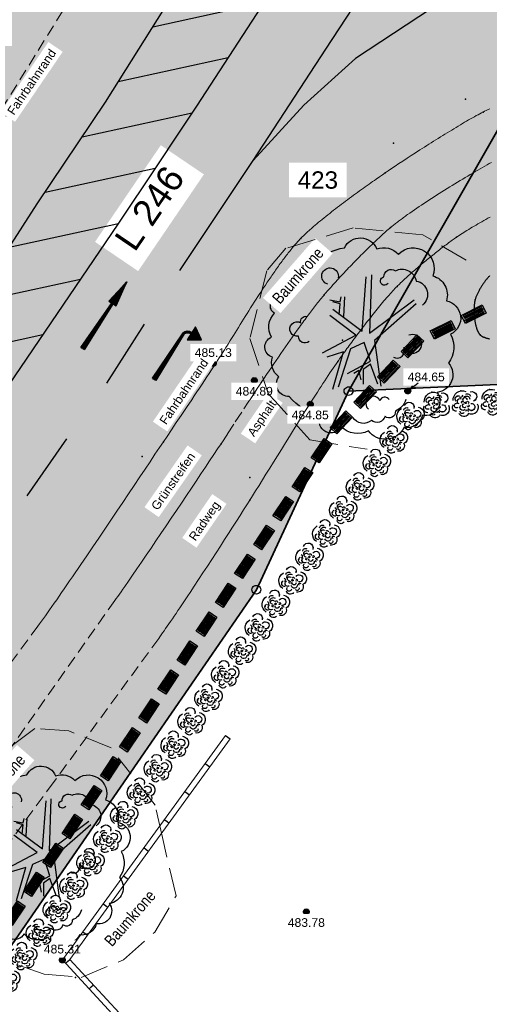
# Model space of a CAD drawing. Header units: metres. Extents: x 32314623 to 32316932, y 5614378 to 5615384.
# Tile 17 of 35: x 32316112 to 32316132, y 5614994 to 5615037. Entities that reach past the tile are written whole.
import ezdxf

# ---------------------------------------------------------------- set-up
doc = ezdxf.new("R2010")
doc.units = ezdxf.units.M
for name, pattern in [('1', [0]), ('12', [0]), ('20', [1.5, 0.5, -0.25, 0.5, -0.25]), ('36', [3.45, 1.225, -0.5, 1.225, -0.5]), ('412', [0])]:
    doc.linetypes.add(name, pattern=pattern)
doc.layers.get('0').update_dxf_attribs({"color": 1, "linetype": 'CONTINUOUS'})
for name, color, linetype in [('alte Grenzen', 7, 'CONTINUOUS'), ('B-Plan', 7, 'CONTINUOUS'), ('Bäume Stäucher', 7, 'CONTINUOUS'), ('Diverses', 7, 'CONTINUOUS'), ('Ebene 1', 7, 'CONTINUOUS'), ('Ebene 302', 7, 'CONTINUOUS'), ('Ebene 303', 7, 'CONTINUOUS'), ('Fahrbahn', 7, 'CONTINUOUS'), ('Flurstücksnummer - Straßenname', 7, 'CONTINUOUS'), ('Höhenpunkte', 7, 'CONTINUOUS'), ('Höhentexte', 7, 'CONTINUOUS'), ('Straßenbestandspläne', 7, 'CONTINUOUS'), ('Texte zu Fahrbahn - Toptexte', 7, 'CONTINUOUS'), ('vorhandene Straße', 7, 'CONTINUOUS'), ('WS  GS  Hydrant  Gulli  usw', 7, 'CONTINUOUS')]:
    doc.layers.add(name, color=color, linetype=linetype)
doc.styles.add('Flurstücksnummer', font='Arial.ttf')
doc.styles.add('n', font='Arial.ttf')
doc.styles.add('Straßenname', font='Arial.ttf')
doc.styles.add('Textart 33', font='Arial Narrow.ttf')

# ---------------------------------------------------------------- blocks, each defined once
blk = doc.blocks.new('S3')
at = {"color": 0, "lineweight": -2}
blk.add_lwpolyline([(0.433013, -0.25, -0.5773502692), (-0.433013, -0.25, -0.5773502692), (0, 0.5, -0.5773502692)], format="xyb", close=True, dxfattribs=at)
blk = doc.blocks.new('S171', base_point=(-0.05, 0.125))
at = {"color": 0, "lineweight": -2}
for points in [[(0.075, 0.27), (0.075, 0.09), (0.215, 0.18)], [(0.08, 0.26), (0.205, 0.18), (0.08, 0.1)], [(0.085, 0.25), (0.195, 0.18), (0.085, 0.11)], [(0.09, 0.24), (0.09, 0.12), (0.185, 0.18)], [(0.095, 0.23), (0.175, 0.18), (0.095, 0.13)], [(0.1, 0.22), (0.1, 0.14), (0.165, 0.18)], [(0.105, 0.21), (0.155, 0.18), (0.105, 0.15)], [(0.11, 0.2), (0.11, 0.16), (0.145, 0.18)], [(0.115, 0.19), (0.135, 0.18), (0.115, 0.17)], [(0.12, 0.185), (0.125, 0.18), (0.12, 0.175)]]:
    blk.add_lwpolyline(points, close=True, dxfattribs=at)
for points in [[(-0.01, 0.13), (-0.025, -0.5)], [(-0.02, -0.5), (-0.005, 0.13), (-0.015, -0.495)], [(-0.01, -0.5), (0, 0.13), (0, -0.5)], [(-0.005, 0.13), (-0.01, 0.13)], [(0.02, -0.5), (0.005, 0.13), (0.01, -0.5), (0.015, -0.5), (0.005, 0.13)], [(0.01, 0.13), (0.025, -0.5)], [(0.12, 0.18), (0.125, 0.18)]]:
    blk.add_lwpolyline(points, dxfattribs=at)
for points in [[(-0.01, 0.13, -0.403189), (0.075, 0.19)], [(-0.005, 0.13, -0.403047), (0.075, 0.185)], [(-0.005, -0.5), (0, 0.13, -0.364755), (0.075, 0.18)], [(0.005, 0.13, -0.362008), (0.075, 0.175)], [(0.01, 0.13, -0.35899), (0.075, 0.17)]]:
    blk.add_lwpolyline(points, format="xyb", dxfattribs=at)
for p in [(0.08, 0.18), (0.1, 0.215), (0.105, 0.205), (0.16, 0.18), (0.015, -0.165), (0.015, -0.17), (0.015, -0.175), (-0.015, -0.5), (0.005, -0.5)]:
    blk.add_point(p, dxfattribs=at)
blk = doc.blocks.new('S174', base_point=(-0.05, 0.125))
at = {"color": 0, "lineweight": -2}
for points in [[(-0.05, 0.125), (0.05, 0.125), (0, 0.425), (0.005, -0.5)], [(-0.05, 0.125), (0, 0.425), (0.04, 0.135), (-0.04, 0.135), (0, 0.425)], [(-0.025, -0.5), (-0.01, 0.13)], [(-0.005, 0.13), (-0.02, -0.5)], [(-0.005, 0.13), (-0.015, -0.495)], [(0, -0.5), (0, 0.13), (-0.01, -0.5)], [(-0.005, -0.5), (0, 0.13)], [(0.005, 0.13), (0.02, -0.5)], [(0.025, -0.5), (0.01, 0.13)]]:
    blk.add_lwpolyline(points, dxfattribs=at)
for points in [[(0, 0.4), (-0.03, 0.14), (0.03, 0.14)], [(0, 0.38), (0.02, 0.145), (-0.02, 0.145)], [(0, 0.3), (0.01, 0.15), (-0.01, 0.15)], [(0.005, 0.13), (0.015, -0.5), (0.01, -0.5)]]:
    blk.add_lwpolyline(points, close=True, dxfattribs=at)
for p in [(0, 0.135), (0.015, -0.165), (0.015, -0.17), (0.015, -0.175), (-0.015, -0.5)]:
    blk.add_point(p, dxfattribs=at)
blk = doc.blocks.new('S107')
at = {"lineweight": -2}
blk.add_hatch(color=0, dxfattribs=at).paths.add_polyline_path([(0.5, 0), (0.489765, -0.100649), (0.459479, -0.197178), (0.410382, -0.285634), (0.344483, -0.362396), (0.264482, -0.424322), (0.173653, -0.468876), (0.075714, -0.494234), (-0.025325, -0.499358), (-0.125326, -0.484039), (-0.220197, -0.448902), (-0.306053, -0.395388), (-0.379379, -0.325686), (-0.437173, -0.242651), (-0.47707, -0.149682), (-0.497435, -0.050584), (-0.497435, 0.050584), (-0.47707, 0.149682), (-0.437173, 0.242651), (-0.379379, 0.325686), (-0.306053, 0.395388), (-0.220197, 0.448902), (-0.125326, 0.484039), (-0.025325, 0.499358), (0.075714, 0.494234), (0.173653, 0.468876), (0.264482, 0.424322), (0.344483, 0.362396), (0.410382, 0.285634), (0.459479, 0.197178), (0.489765, 0.100649)], flags=0)
at = {"color": 0, "lineweight": -2}
blk.add_lwpolyline([(0.433013, -0.25, -0.5773502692), (-0.433013, -0.25, -0.5773502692), (0, 0.5, -0.5773502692)], format="xyb", close=True, dxfattribs=at)
blk = doc.blocks.new('S115')
at = {"color": 92, "true_color": 0x00cd00}
blk.add_lwpolyline([(0.38, 0.18, -0.720322), (0.4, 0.02, -0.293105), (0.39, -0.12, -0.60356), (0.335, -0.26, -0.682674), (0.265, -0.37, -0.389231), (0.175, -0.43, -0.560861), (0.005, -0.445, -0.33185), (-0.125, -0.425, -0.983969), (-0.225, -0.375, -0.154039), (-0.375, -0.28, -0.618334), (-0.425, -0.185, -0.323718), (-0.455, -0.09, -0.727182), (-0.46, 0.005, -0.3406), (-0.445, 0.12, -0.78117), (-0.425, 0.195, -0.280586), (-0.365, 0.28, -0.603026), (-0.245, 0.355, -0.210061), (-0.11, 0.435, -0.647135), (0.045, 0.43, -0.293004), (0.15, 0.405, -0.808724), (0.315, 0.3, -0.423577)], format="xyb", close=True, dxfattribs=at)
for points in [[(-0.19, 0.26, -2.311325), (-0.14, 0.29)], [(0.1, 0.265, -1.589785), (0.08, 0.295, -0.618917), (0.135, 0.325, -0.49854), (0.235, 0.275, -0.65059), (0.265, 0.16)], [(-0.28, -0.015, -0.683441), (-0.33, 0.01, -1.429021), (-0.32, 0.075, -0.554902), (-0.29, 0.105)], [(0.125, -0.09, 0.752735), (0.175, -0.045, 2.3423), (0.2, 0.015)], [(0.105, -0.295, 0.635794), (0.06, -0.3, 1.273144), (0.005, -0.34)], [(0.185, -0.295, -0.230204), (0.135, -0.35, -0.683441), (0.085, -0.375, -0.556841), (0.02, -0.395, -0.46095), (-0.07, -0.38)]]:
    blk.add_lwpolyline(points, format="xyb", dxfattribs=at)
at = {"color": 34}
for points in [[(-0.165, 0.14), (-0.025, 0.035), (-0.005, 0.295)], [(0.02, 0.305), (0.01, 0.025), (0.225, 0.185)], [(-0.18, 0.185), (-0.13, 0.175), (-0.125, 0.2)], [(-0.11, 0.2), (-0.115, 0.105)], [(-0.135, 0.115), (-0.13, 0.165), (-0.165, 0.175)], [(0.235, 0.165), (0.035, -0.01), (0.065, -0.23)], [(-0.215, -0.07), (-0.055, 0.015), (-0.18, 0.11)], [(-0.095, -0.17), (0.015, -0.11), (-0.015, -0.02), (-0.08, -0.05), (-0.14, -0.235)], [(-0.165, -0.245), (-0.115, -0.065), (-0.195, -0.09)], [(0.05, -0.22), (0.015, -0.125), (-0.02, -0.15), (-0.02, -0.22)], [(-0.03, -0.2), (-0.04, -0.155), (-0.065, -0.17)]]:
    blk.add_lwpolyline(points, dxfattribs=at)
blk = doc.blocks.new('*X48')
at = {"color": 253, "linetype": '412', "lineweight": 25, "true_color": 0xb2b2b2}
for p, q in [((32316117.338678, 5615036.478325), (32316122.141128, 5615037.525058)), ((32316115.848269, 5615034.106524), (32316120.595476, 5615035.141216)), ((32316114.289038, 5615031.719722), (32316119.04386, 5615032.756074)), ((32316112.688834, 5615029.32399), (32316117.447219, 5615030.361119)), ((32316111.142645, 5615026.940031), (32316115.850579, 5615027.966163)), ((32316109.61115, 5615024.559275), (32316114.219884, 5615025.563786)), ((32316108.081404, 5615022.1789), (32316112.588755, 5615023.161313))]:
    blk.add_line(p, q, dxfattribs=at)
blk = doc.blocks.new('S157')
at = {"lineweight": -2}
blk.add_hatch(color=0, dxfattribs=at).paths.add_polyline_path([(-0.5, 0.2), (0.5, 0.2), (0.5, -0.2), (-0.5, -0.2)], flags=0)
at = {"color": 0, "lineweight": -2}
blk.add_lwpolyline([(0.5, -0.2), (-0.5, -0.2), (-0.5, 0.2), (0.5, 0.2)], close=True, dxfattribs=at)
for points in [[(0.45, 0.15), (-0.45, 0.15)], [(-0.45, 0.1), (0.45, 0.1)], [(0.45, 0.05), (-0.45, 0.05)], [(0.45, 0), (-0.45, 0)], [(-0.45, -0.05), (0.45, -0.05)], [(0.45, -0.1), (-0.45, -0.1)], [(-0.45, -0.15), (0.45, -0.15)]]:
    blk.add_lwpolyline(points, dxfattribs=at)
blk = doc.blocks.new('S56')
at = {"color": 0, "lineweight": -2}
for points in [[(-0.425, 0.1, -0.550634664), (0.025, 0.4)], [(0.175, 0.375, -0.998819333), (0.275, 0.05)], [(-0.275, -0.15, -1.379303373), (-0.3, 0)], [(-0.325, 0.075, -0.80737197), (-0.2, 0.25)], [(-0.225, -0.025, -0.997345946), (-0.15, 0.15)], [(-0.1, 0.275, -0.615619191), (-0.2, 0.2)], [(-0.125, 0, -2.005855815), (-0.075, 0.025)], [(-0.075, 0.075, -1.552292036), (0.05, 0.1)], [(-0.05, 0.2, -0.677464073), (0.15, 0.125)], [(0.025, 0.3, -0.542783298), (0.175, 0.225)], [(0.05, 0.05, -1.166848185), (0.075, -0.025)], [(-0.325, -0.275, -0.646602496), (-0.425, -0.05)], [(-0.025, -0.225, -0.989883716), (-0.175, -0.075)], [(-0.075, -0.325, -0.965521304), (-0.2, -0.275)], [(0, -0.15, -1.325164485), (-0.05, -0.025)], [(0, -0.3, -1.437850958), (0.075, -0.3)], [(0.1, -0.075, -2.005855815), (0.05, -0.1)], [(0.175, -0.025, -1.974146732), (0.075, -0.2)], [(0.4, -0.05, -0.743259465), (0.075, -0.375)], [(0.075, -0.4, -0.548311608), (-0.25, -0.35)]]:
    blk.add_lwpolyline(points, format="xyb", dxfattribs=at)
blk.add_lwpolyline([(0.021651, -0.0125, -0.577350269), (-0.021651, -0.0125, -0.577350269), (0, 0.025, -0.577350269)], format="xyb", close=True, dxfattribs=at)
for p in [(-0.15, 0.425), (-0.275, 0.25), (0.325, 0.075), (0.175, -0.275)]:
    blk.add_point(p, dxfattribs=at)
blk = doc.blocks.new('S240')
at = {"color": 0, "lineweight": -2}
blk.add_lwpolyline([(0, 0.5), (0, 0), (0, -0.5)], dxfattribs=at)

msp = doc.modelspace()

# ---------------------------------------------------------------- hatches: boundary and pattern name
at = {"layer": 'vorhandene Straße', "lineweight": 25, "true_color": 0xe6d499}
for points in [[(32316121.817, 5615012.121), (32316107.459, 5614991.249), (32316089.069, 5614967.428), (32316076.22, 5614955.11), (32316059.931, 5614966.77), (32316063.925, 5614972.042), (32316091.172, 5615011.876), (32316106.774, 5615037.091), (32316108.36, 5615039.757), (32316129.248, 5615074.036), (32316158.466, 5615122.823), (32316162.562, 5615130.43), (32316162.177, 5615130.755), (32316186.587, 5615176.114), (32316190.003, 5615174.297), (32316221.733, 5615228.873), (32316252.646, 5615279.583), (32316271.876, 5615306.023), (32316274.423, 5615314.127), (32316347.278, 5615383.516), (32316356.119, 5615381.155), (32316364.826, 5615378.819), (32316378.292, 5615375.222), (32316365.805, 5615375.778), (32316364.532, 5615372.609), (32316348.953, 5615360.039), (32316326.881, 5615341.437), (32316307.072, 5615321.405), (32316290.209, 5615302.893), (32316277.215, 5615285.526), (32316268.303, 5615273.649), (32316263.858, 5615267.007), (32316262.739, 5615267.639), (32316259.92, 5615264.021), (32316252.741, 5615251.352), (32316253.161, 5615251.114), (32316251.205, 5615247.781), (32316234.14, 5615218.48), (32316221.488, 5615195.613), (32316209.9, 5615172.433), (32316196.984, 5615149.91), (32316174.925, 5615109.421), (32316150.247, 5615067.193), (32316148.783, 5615060.967), (32316125.8, 5615020.714)], [(32316248.899, 5614963.565), (32316232.266, 5614969.855), (32316209.689, 5614981.07), (32316182.42, 5614999.149), (32316148.272, 5615021.732), (32316125.8, 5615020.714), (32316148.783, 5615060.967), (32316152.019, 5615055.632), (32316176.673, 5615036.53), (32316193.642, 5615020.412), (32316201.922, 5615012.582), (32316214.848, 5615000.947), (32316227.755, 5614991.008), (32316238.779, 5614985.197), (32316249.956, 5614981.962), (32316259.599, 5614982.082), (32316272.394, 5614977.01), (32316325.551, 5614986.281), (32316325.678, 5614985.587), (32316333.829, 5614987.207), (32316347.535, 5614992.765), (32316357.513, 5614994.533), (32316362.515, 5614994.991), (32316368.405, 5614994.893), (32316377.438, 5614994.746), (32316385.933, 5614996.142), (32316413.987, 5615000.837), (32316433.958, 5615003.669), (32316452.681, 5615005.329), (32316468.607, 5615005.951), (32316482.947, 5615006.081), (32316496.281, 5615006.133), (32316495.479, 5615007.076), (32316512.451, 5615007.062), (32316532.432, 5615007.073), (32316552.454, 5615007.028), (32316571.314, 5615007.017), (32316586.669, 5615007.002), (32316643.482, 5615006.938), (32316662.994, 5615007.109), (32316681.896, 5615008.01), (32316697.996, 5615011.012), (32316703.398, 5615013.144), (32316710.935, 5615017.323), (32316711.216, 5615016.841), (32316714.752, 5615019.63), (32316718.107, 5615021.658), (32316722.909, 5615025.568), (32316730.267, 5615032.72), (32316739.997, 5615042.134), (32316754.547, 5615057.436), (32316762.617, 5615070.113), (32316772.382, 5615090.826), (32316780.263, 5615106.063), (32316787.208, 5615115.185), (32316793.331, 5615120.339), (32316808.752, 5615128.204), (32316823.214, 5615132.685), (32316841.884, 5615132.341), (32316859.883, 5615124.593), (32316873.933, 5615118.489), (32316876.688, 5615117.29), (32316893.904, 5615109.813), (32316907.944, 5615105.074), (32316916.757, 5615103.47), (32316924.936, 5615104.034), (32316931.923, 5615107.995), (32316921.083, 5615086.486), (32316911.008, 5615090.968), (32316905.887, 5615093.048), (32316890.069, 5615099.622), (32316864.468, 5615110.193), (32316853.49, 5615114.684), (32316850.802, 5615115.785), (32316847.763, 5615116.613), (32316840.534, 5615119.516), (32316831.036, 5615119.246), (32316820.093, 5615118.873), (32316813.326, 5615117.599), (32316806.093, 5615114.922), (32316803.483, 5615113.291), (32316799.131, 5615111.587), (32316794.695, 5615107.805), (32316789.978, 5615103.004), (32316786.42, 5615097.946), (32316780.951, 5615086.953), (32316771.323, 5615065.164), (32316765.134, 5615054.421), (32316754.562, 5615041.971), (32316727.099, 5615016.319), (32316716.146, 5615008.384), (32316708.607, 5615003.644), (32316708.003, 5615002.577), (32316706.682, 5615001.832), (32316687.021, 5614996.812), (32316683.476, 5614997.735), (32316682.935, 5614996.777), (32316678.701, 5614989.254), (32316664.566, 5614995.556), (32316642.134, 5614995.435), (32316618.953, 5614995.414), (32316584.728, 5614995.34), (32316563.738, 5614995.293), (32316529.979, 5614995.284), (32316513.653, 5614995.243), (32316513.233, 5614995.24), (32316495.149, 5614995.007), (32316495.258, 5614995.704), (32316477.089, 5614995.61), (32316476.955, 5614994.775), (32316459.27, 5614994.582), (32316442.128, 5614989.947), (32316422.308, 5614987.379), (32316405.285, 5614987.64), (32316378.584, 5614982.829), (32316350.037, 5614977.743), (32316292.224, 5614968.161), (32316254.36, 5614961.499)]]:
    msp.add_hatch(color=41, dxfattribs=at).paths.add_polyline_path(points, flags=0)

# ---------------------------------------------------------------- linework, layer by layer
at = {"layer": 'Diverses', "color": 7, "true_color": 0xffffff}
for p in [(32316130.86, 5615033.341), (32316127.74, 5615031.436), (32316123.735, 5615027.319), (32316130.46, 5615027.369), (32316125.535, 5615022.923), (32316116.881, 5615017.89), (32316121.529, 5615016.98)]:
    msp.add_point(p, dxfattribs=at)
at = {"layer": 'Ebene 302', "lineweight": 18}
for p, q in [((32316113.761, 5614996.121), (32316126.318, 5614982.517)), ((32316113.435, 5614996.102), (32316126.132, 5614982.346))]:
    msp.add_line(p, q, dxfattribs=at)
at = {"layer": 'Ebene 302', "color": 7, "true_color": 0xffffff}
msp.add_point((32316114.003, 5614995.338), dxfattribs=at)
at = {"layer": 'Fahrbahn', "color": 7, "true_color": 0xffffff}
for p in [(32316131.617, 5615032.79), (32316127.389, 5615030.157), (32316127.617, 5615027.793), (32316127.896, 5615025.242), (32316124.752, 5615024.881), (32316120.218, 5615022.15), (32316125.34, 5615022.001), (32316117.802, 5615018.526), (32316120.292, 5615018.439), (32316121.531, 5615015.992)]:
    msp.add_point(p, dxfattribs=at)
at = {"layer": 'Höhentexte', "color": 7, "linetype": 'Continuous', "lineweight": 25, "elevation": 484.646}
msp.add_lwpolyline([(32316128.612, 5615021.011), (32316128.463, 5615020.794), (32316128.713, 5615020.878)], dxfattribs=at)
at = {"layer": 'Straßenbestandspläne', "color": 253, "linetype": '412', "lineweight": 25, "true_color": 0xb2b2b2}
for p, q in [((32316118.512, 5615025.934), (32316121.674, 5615030.695)), ((32316115.351, 5615021.06), (32316116.98, 5615023.606)), ((32316111.916, 5615016.181), (32316113.628, 5615018.652))]:
    msp.add_line(p, q, dxfattribs=at)
for points in [[(32316121.674, 5615030.695), (32316124.816, 5615035.504), (32316126.879, 5615038.674), (32316129.502, 5615042.906), (32316131.167, 5615045.441)], [(32316137.648, 5615040.619), (32316134.42, 5615039.539), (32316131.39, 5615038.261), (32316129.383, 5615037.267), (32316126.109, 5615035.11), (32316123.875, 5615033.084), (32316121.674, 5615030.695)]]:
    msp.add_lwpolyline(points, dxfattribs=at)
at = {"layer": 'WS  GS  Hydrant  Gulli  usw', "color": 7, "linetype": '12', "lineweight": 25}
msp.add_lwpolyline([(32316131.894, 5615025.697), (32316131.874, 5615025.677), (32316131.854, 5615025.655), (32316131.834, 5615025.634), (32316131.814, 5615025.611), (32316131.793, 5615025.587), (32316131.773, 5615025.563), (32316131.752, 5615025.538), (32316131.732, 5615025.512), (32316131.711, 5615025.486), (32316131.691, 5615025.459), (32316131.67, 5615025.431), (32316131.65, 5615025.403), (32316131.63, 5615025.374), (32316131.61, 5615025.345), (32316131.591, 5615025.316), (32316131.571, 5615025.286), (32316131.553, 5615025.256), (32316131.534, 5615025.226), (32316131.515, 5615025.196), (32316131.497, 5615025.166), (32316131.479, 5615025.135), (32316131.462, 5615025.105), (32316131.446, 5615025.074), (32316131.429, 5615025.044), (32316131.413, 5615025.014), (32316131.398, 5615024.984), (32316131.383, 5615024.954), (32316131.369, 5615024.925), (32316131.356, 5615024.896), (32316131.343, 5615024.867), (32316131.331, 5615024.839), (32316131.32, 5615024.811), (32316131.309, 5615024.784), (32316131.299, 5615024.757), (32316131.29, 5615024.731), (32316131.281, 5615024.705), (32316131.274, 5615024.681), (32316131.268, 5615024.657), (32316131.265, 5615024.645), (32316131.262, 5615024.632), (32316131.259, 5615024.618), (32316131.256, 5615024.605), (32316131.253, 5615024.591), (32316131.251, 5615024.577), (32316131.246, 5615024.548), (32316131.241, 5615024.518), (32316131.238, 5615024.487), (32316131.234, 5615024.456), (32316131.231, 5615024.423), (32316131.229, 5615024.389), (32316131.227, 5615024.356), (32316131.225, 5615024.321), (32316131.225, 5615024.286), (32316131.224, 5615024.25), (32316131.224, 5615024.214), (32316131.224, 5615024.177), (32316131.225, 5615024.141), (32316131.226, 5615024.104), (32316131.228, 5615024.066), (32316131.23, 5615024.029), (32316131.233, 5615023.991), (32316131.236, 5615023.954), (32316131.24, 5615023.916), (32316131.244, 5615023.879), (32316131.248, 5615023.842), (32316131.253, 5615023.804), (32316131.259, 5615023.768), (32316131.265, 5615023.731), (32316131.271, 5615023.695), (32316131.277, 5615023.66), (32316131.285, 5615023.625), (32316131.292, 5615023.59), (32316131.3, 5615023.556), (32316131.309, 5615023.523), (32316131.317, 5615023.491), (32316131.326, 5615023.459), (32316131.336, 5615023.429), (32316131.341, 5615023.414), (32316131.346, 5615023.399), (32316131.352, 5615023.384), (32316131.357, 5615023.37), (32316131.362, 5615023.356), (32316131.368, 5615023.343), (32316131.373, 5615023.329), (32316131.379, 5615023.316), (32316131.385, 5615023.303), (32316131.391, 5615023.29), (32316131.397, 5615023.278), (32316131.403, 5615023.266), (32316131.409, 5615023.255), (32316131.416, 5615023.243), (32316131.422, 5615023.233), (32316131.429, 5615023.222), (32316131.436, 5615023.211), (32316131.442, 5615023.202), (32316131.449, 5615023.192), (32316131.456, 5615023.183), (32316131.463, 5615023.174), (32316131.47, 5615023.166), (32316131.478, 5615023.158), (32316131.485, 5615023.151), (32316131.495, 5615023.141), (32316131.505, 5615023.132), (32316131.516, 5615023.124), (32316131.527, 5615023.115), (32316131.539, 5615023.107), (32316131.552, 5615023.099), (32316131.565, 5615023.091), (32316131.578, 5615023.083), (32316131.593, 5615023.076), (32316131.607, 5615023.068), (32316131.622, 5615023.061), (32316131.638, 5615023.054), (32316131.654, 5615023.048), (32316131.67, 5615023.041), (32316131.687, 5615023.035), (32316131.704, 5615023.029), (32316131.722, 5615023.023), (32316131.74, 5615023.017), (32316131.759, 5615023.011), (32316131.778, 5615023.006), (32316131.797, 5615023.001), (32316131.816, 5615022.996), (32316131.836, 5615022.991), (32316131.857, 5615022.986), (32316131.877, 5615022.981), (32316131.898, 5615022.977)], dxfattribs=at)
at = {"layer": 'WS  GS  Hydrant  Gulli  usw', "color": 7, "true_color": 0xffffff}
for p in [(32316131.268, 5615024.657), (32316131.485, 5615023.151)]:
    msp.add_point(p, dxfattribs=at)

# ---------------------------------------------------------------- block references
at = {"layer": 'alte Grenzen', "color": 7, "xscale": 0.375, "yscale": 0.375}
for p in [(32316125.8, 5615020.714), (32316121.817, 5615012.121)]:
    msp.add_blockref('S3', p, dxfattribs=at)
at = {"layer": 'B-Plan', "color": 7, "xscale": 1.0025, "yscale": 1.0025}
for p, rotation in [((32316131.213, 5615024.037), 26.641707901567), ((32316129.872, 5615023.365), 26.641707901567), ((32316128.563, 5615022.65), 46.938924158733), ((32316127.539, 5615021.554), 46.938924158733), ((32316126.515, 5615020.458), 46.938924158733), ((32316124.636, 5615018.132), 56.476946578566), ((32316123.808, 5615016.882), 56.476946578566), ((32316122.98, 5615015.631), 56.476946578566), ((32316122.151, 5615014.381), 56.476946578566), ((32316121.323, 5615013.13), 56.476946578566), ((32316120.494, 5615011.88), 56.476946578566), ((32316119.666, 5615010.629), 56.476946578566), ((32316118.837, 5615009.379), 56.476946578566), ((32316118.009, 5615008.128), 56.476946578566), ((32316117.181, 5615006.878), 56.476946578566), ((32316116.352, 5615005.627), 56.476946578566), ((32316115.524, 5615004.377), 56.476946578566), ((32316114.695, 5615003.126), 56.476946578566), ((32316113.867, 5615001.876), 56.476946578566), ((32316113.039, 5615000.625), 56.476946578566), ((32316112.21, 5614999.375), 56.476946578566), ((32316111.382, 5614998.124), 56.476946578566)]:
    msp.add_blockref('S157', p, dxfattribs=dict(at, rotation=rotation))
at = {"layer": 'Bäume Stäucher', "color": 94}
for p, xscale, yscale in [((32316126.613, 5615022.999), 9, 9), ((32316112.78, 5615000.628), 8, 8)]:
    msp.add_blockref('S115', p, dxfattribs=dict(at, xscale=xscale, yscale=yscale))
at = {"layer": 'Ebene 302', "color": 7, "xscale": 0.2525, "yscale": -0.2525}
for p, rotation in [((32316120.586, 5615005.743), 234.031056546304), ((32316119.705, 5615004.529), 234.031056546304), ((32316118.824, 5615003.315), 234.031056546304), ((32316117.943, 5615002.101), 234.031056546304), ((32316117.062, 5615000.887), 234.031056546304), ((32316114.419, 5614997.245), 234.031056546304), ((32316113.664, 5614996.039), 312.707486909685), ((32316114.681, 5614994.936), 312.707486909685)]:
    msp.add_blockref('S240', p, dxfattribs=dict(at, rotation=rotation))
at = {"layer": 'Ebene 303', "color": 3, "xscale": 1.25, "yscale": 1.25}
for p, rotation in [((32316132.11, 5615020.263), 2.739260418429), ((32316129.613, 5615020.143), 2.739260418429), ((32316130.861, 5615020.203), 2.739260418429), ((32316128.475, 5615019.642), 54.382310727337), ((32316127.747, 5615018.626), 54.382310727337), ((32316127.019, 5615017.609), 54.382310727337), ((32316126.291, 5615016.593), 54.382310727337), ((32316125.563, 5615015.577), 54.382310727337), ((32316124.835, 5615014.561), 54.382310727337), ((32316124.107, 5615013.545), 54.382310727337), ((32316123.379, 5615012.529), 54.382310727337), ((32316122.651, 5615011.513), 54.382310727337), ((32316121.923, 5615010.496), 54.382310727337), ((32316121.195, 5615009.48), 54.382310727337), ((32316120.467, 5615008.464), 54.382310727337), ((32316119.739, 5615007.448), 54.382310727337), ((32316119.011, 5615006.432), 54.382310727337), ((32316118.283, 5615005.416), 54.382310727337), ((32316117.555, 5615004.399), 54.382310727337), ((32316116.827, 5615003.383), 54.382310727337), ((32316116.099, 5615002.367), 54.382310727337), ((32316115.371, 5615001.351), 54.382310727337), ((32316113.915, 5614999.319), 54.382310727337), ((32316113.187, 5614998.303), 54.382310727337), ((32316111.003, 5614995.254), 54.382310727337)]:
    msp.add_blockref('S56', p, dxfattribs=dict(at, rotation=rotation))
at = {"layer": 'Höhenpunkte', "color": 7, "xscale": 0.2525, "yscale": 0.2525}
for p in [(32316119.957, 5615021.911, 485.13), (32316121.729, 5615021.173, 484.893), (32316128.362, 5615020.718, 484.646), (32316124.146, 5615020.147, 484.846), (32316123.978, 5614998.184, 483.78), (32316113.435, 5614996.102, 485.307)]:
    msp.add_blockref('S107', p, dxfattribs=at)
at = {"layer": 'Straßenbestandspläne', "color": 7, "xscale": 3.75, "yscale": 3.75}
for name, p, rotation in [('S174', (32316115.449, 5615024.608), 326.429162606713), ('S171', (32316118.504, 5615023.296), 327.414905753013)]:
    msp.add_blockref(name, p, dxfattribs=dict(at, rotation=rotation))

# ---------------------------------------------------------------- next in the draw order: texts
at = {"layer": 'Ebene 1', "color": 7, "lineweight": 35, "char_height": 0.5, "attachment_point": 7, "rotation": 48.8829, "line_spacing_factor": 0.84, "style": 'Textart 33', "bg_fill": 2}
for insert in [(32316122.841, 5615024.438), (32316109.954, 5615002.51), (32316115.585, 5614996.638)]:
    msp.add_mtext('Baumkrone', dxfattribs=dict(at, insert=insert))
at = {"layer": 'Fahrbahn', "color": 7, "lineweight": 25, "insert": (32316119.277, 5615014.136), "char_height": 0.375, "attachment_point": 7, "rotation": 55.5875, "line_spacing_factor": 0.84, "style": 'n', "bg_fill": 2}
msp.add_mtext('Radweg', dxfattribs=at)
at = {"layer": 'Flurstücksnummer - Straßenname', "color": 7, "lineweight": 35, "insert": (32316116.573, 5615026.679), "char_height": 1.125, "attachment_point": 7, "rotation": 55.8044, "line_spacing_factor": 0.84, "style": 'Straßenname', "bg_fill": 2}
msp.add_mtext('L 246', dxfattribs=at)
at = {"layer": 'Flurstücksnummer - Straßenname', "color": 7, "lineweight": 30, "insert": (32316124.475, 5615029.462), "char_height": 0.75, "attachment_point": 8, "line_spacing_factor": 0.84, "style": 'Flurstücksnummer', "bg_fill": 2}
msp.add_mtext('423', dxfattribs=at)
at = {"layer": 'Höhentexte', "color": 7, "lineweight": 25, "char_height": 0.375, "line_spacing_factor": 0.84, "style": 'n', "bg_fill": 2}
for s, insert, attachment_point in [('484.65', (32316128.358, 5615021.135, 484.646), 7), ('484.85', (32316124.146, 5615019.871, 484.846), 2), ('483.78', (32316123.978, 5614997.908, 483.78), 2), ('485.31', (32316113.435, 5614996.378, 485.307), 8)]:
    msp.add_mtext(s, dxfattribs=dict(at, insert=insert, attachment_point=attachment_point))
at = {"layer": 'Texte zu Fahrbahn - Toptexte', "color": 7, "lineweight": 25, "char_height": 0.375, "attachment_point": 7, "rotation": 55.8044, "line_spacing_factor": 0.84, "style": 'n', "bg_fill": 2}
for s, insert in [('Fahrbahnrand', (32316111.344, 5615032.622)), ('Fahrbahnrand', (32316117.921, 5615019.227)), ('Asphalt', (32316121.81, 5615018.651))]:
    msp.add_mtext(s, dxfattribs=dict(at, insert=insert))

# ---------------------------------------------------------------- next in the draw order: linework, layer by layer
at = {"layer": 'alte Grenzen', "color": 7, "linetype": '1', "lineweight": 35}
msp.add_line((32316125.8, 5615020.714), (32316148.272, 5615021.732), dxfattribs=at)
for points in [[(32316148.783, 5615060.967), (32316147.414, 5615058.569), (32316133.567, 5615034.317), (32316128.521, 5615025.48), (32316125.8, 5615020.714)], [(32316076.22, 5614955.11), (32316089.069, 5614967.428), (32316103.373, 5614985.956), (32316107.459, 5614991.249), (32316110.801, 5614996.107), (32316121.817, 5615012.121)]]:
    msp.add_lwpolyline(points, dxfattribs=at)
at = {"layer": 'Diverses', "color": 7, "linetype": '12', "lineweight": 25}
msp.add_line((32316125.8, 5615020.714), (32316148.272, 5615021.732), dxfattribs=at)
msp.add_lwpolyline([(32316103.373, 5614985.956), (32316107.459, 5614991.249), (32316110.801, 5614996.107), (32316121.817, 5615012.121)], dxfattribs=at)
at = {"layer": 'Ebene 1', "color": 3, "linetype": '36', "lineweight": 18}
msp.add_lwpolyline([(32316115.543, 5615005.286), (32316113.716, 5615006.008), (32316112.241, 5615006.12), (32316109.692, 5615004.164), (32316108.249, 5615001.071), (32316108.298, 5614999.179), (32316109.083, 5614997.32), (32316109.868, 5614996.454), (32316112.642, 5614995.492), (32316114.245, 5614995.348), (32316116.072, 5614996.101), (32316117.435, 5614997.304), (32316118.348, 5614998.874), (32316117.755, 5615001.407), (32316117.451, 5615002.802), (32316115.848, 5615004.854)], dxfattribs=at)
at = {"layer": 'Ebene 302', "lineweight": 18}
for p, q in [((32316120.485, 5615005.817), (32316113.435, 5614996.102)), ((32316120.689, 5615005.668), (32316113.761, 5614996.121))]:
    msp.add_line(p, q, dxfattribs=at)
at = {"layer": 'Fahrbahn', "color": 7, "linetype": '20', "lineweight": 18}
for points in [[(32316115.707, 5615011.655), (32316108.97, 5615002.115), (32316104.463, 5614995.951), (32316098.851, 5614988.571), (32316090.973, 5614978.035), (32316084.577, 5614969.938), (32316079.898, 5614965.428), (32316074.158, 5614960.226), (32316070.27, 5614956.608), (32316065.859, 5614951.591), (32316061.315, 5614945.482), (32316055.205, 5614937.84), (32316048.068, 5614928.986), (32316042.514, 5614922.455), (32316037.38, 5614916.615), (32316030.916, 5614909.208), (32316023.611, 5614901.011), (32316014.462, 5614891.336), (32316013.338, 5614892.343)], [(32316112.382, 5615010.55), (32316107.983, 5615004.572), (32316103.74, 5614998.95), (32316098.171, 5614991.138), (32316091.949, 5614983.049), (32316086.787, 5614976.246), (32316083.027, 5614971.565), (32316079.493, 5614968.068), (32316072.843, 5614961.948), (32316069.018, 5614958.111), (32316064.93, 5614953.405), (32316056.474, 5614942.93), (32316048.296, 5614932.897), (32316041.619, 5614924.694), (32316035.273, 5614917.412), (32316027.069, 5614907.669), (32316017.87, 5614897.636), (32316013.338, 5614892.343)], [(32316117.597, 5615010.013), (32316113.043, 5615003.772), (32316107.679, 5614996.451), (32316106.079, 5614994.442), (32316099.214, 5614985.141), (32316091.099, 5614974.502), (32316082.606, 5614965.024), (32316073.152, 5614956.227), (32316069.506, 5614952.479), (32316064.067, 5614945.677), (32316058.198, 5614937.815), (32316053.252, 5614931.96), (32316047.067, 5614924.627), (32316039.85, 5614916.021), (32316031.382, 5614906.001), (32316026.9, 5614900.926), (32316022.446, 5614896.08), (32316021.259, 5614894.717), (32316016.881, 5614889.947), (32316006.847, 5614879.358), (32316001.977, 5614874.034), (32315997.395, 5614867.873)]]:
    msp.add_lwpolyline(points, dxfattribs=at)
at = {"layer": 'Höhentexte', "color": 7, "linetype": 'Continuous', "lineweight": 25}
msp.add_line((32316128.815, 5615021.06, 484.646), (32316128.463, 5615020.794, 484.646), dxfattribs=at)

# ---------------------------------------------------------------- next in the draw order: block references
at = {"layer": 'B-Plan', "color": 7, "xscale": 1.0025, "yscale": 1.0025, "rotation": 46.938924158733}
msp.add_blockref('S157', (32316125.491, 5615019.362), dxfattribs=at)
at = {"layer": 'Ebene 302', "color": 7, "xscale": 0.2525, "yscale": -0.2525, "rotation": 234.031056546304}
for p in [(32316116.181, 5614999.673), (32316115.3, 5614998.459)]:
    msp.add_blockref('S240', p, dxfattribs=at)
at = {"layer": 'Ebene 303', "color": 3, "xscale": 1.25, "yscale": 1.25, "rotation": 54.382310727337}
for p in [(32316114.643, 5615000.335), (32316112.459, 5614997.286), (32316111.731, 5614996.27)]:
    msp.add_blockref('S56', p, dxfattribs=at)

# ---------------------------------------------------------------- next in the draw order: texts
at = {"layer": 'Höhentexte', "color": 7, "lineweight": 25, "char_height": 0.375, "line_spacing_factor": 0.84, "style": 'n', "bg_fill": 2}
for s, insert, attachment_point in [('485.13', (32316119.957, 5615022.187, 485.13), 8), ('484.89', (32316121.729, 5615020.897, 484.893), 2)]:
    msp.add_mtext(s, dxfattribs=dict(at, insert=insert, attachment_point=attachment_point))
at = {"layer": 'Texte zu Fahrbahn - Toptexte', "color": 7, "lineweight": 25, "insert": (32316117.557, 5615015.521), "char_height": 0.375, "attachment_point": 7, "rotation": 55.1139, "line_spacing_factor": 0.84, "style": 'n', "bg_fill": 2}
msp.add_mtext('Grünstreifen', dxfattribs=at)

# ---------------------------------------------------------------- next in the draw order: linework, layer by layer
at = {"layer": 'alte Grenzen', "color": 7, "linetype": '1', "lineweight": 35}
msp.add_line((32316121.817, 5615012.121), (32316125.8, 5615020.714), dxfattribs=at)
at = {"layer": 'Diverses', "color": 7, "linetype": '12', "lineweight": 25}
msp.add_line((32316121.817, 5615012.121), (32316125.8, 5615020.714), dxfattribs=at)
at = {"layer": 'Ebene 1', "color": 3, "linetype": '36', "lineweight": 18}
msp.add_lwpolyline([(32316130.878, 5615026.383), (32316129.019, 5615027.473), (32316126.005, 5615027.772), (32316123.098, 5615026.895), (32316122.265, 5615025.912), (32316121.538, 5615022.984), (32316122.329, 5615020.612), (32316124.124, 5615018.603), (32316126.604, 5615018.197)], dxfattribs=at)
at = {"layer": 'Fahrbahn', "color": 7, "linetype": '20', "lineweight": 18}
for points in [[(32316144.243, 5615087.245), (32316139, 5615078.581), (32316129.635, 5615063.53), (32316117.01, 5615042.887), (32316105.402, 5615024.219), (32316090.67, 5615001.619), (32316081.43, 5614987.783), (32316070.624, 5614972.702), (32316061.686, 5614960.869), (32316053.623, 5614950.45), (32316046.032, 5614941.125), (32316039.299, 5614933.112), (32316032.23, 5614924.512), (32316024.638, 5614915.557), (32316018.04, 5614908.285), (32316011.745, 5614901.283), (32316005.063, 5614894.113), (32316000.064, 5614888.794), (32315990.806, 5614878.964)], [(32316131.904, 5615032.933), (32316131.829, 5615032.896), (32316131.754, 5615032.859), (32316131.683, 5615032.824), (32316131.617, 5615032.79), (32316131.548, 5615032.754), (32316131.475, 5615032.715), (32316131.398, 5615032.674), (32316131.322, 5615032.632), (32316131.242, 5615032.588), (32316131.16, 5615032.542), (32316131.077, 5615032.495), (32316130.992, 5615032.446), (32316130.904, 5615032.395), (32316130.817, 5615032.344), (32316130.727, 5615032.291), (32316130.635, 5615032.237), (32316130.543, 5615032.182), (32316130.449, 5615032.126), (32316130.354, 5615032.068), (32316130.259, 5615032.011), (32316130.163, 5615031.952), (32316130.065, 5615031.892), (32316129.968, 5615031.832), (32316129.87, 5615031.771), (32316129.772, 5615031.71), (32316129.673, 5615031.648), (32316129.574, 5615031.586), (32316129.475, 5615031.524), (32316129.377, 5615031.462), (32316129.278, 5615031.399), (32316129.18, 5615031.337), (32316129.082, 5615031.274), (32316128.985, 5615031.212), (32316128.889, 5615031.15), (32316128.697, 5615031.026), (32316128.509, 5615030.904), (32316128.33, 5615030.786), (32316128.15, 5615030.668), (32316127.98, 5615030.555), (32316127.822, 5615030.449), (32316127.664, 5615030.344), (32316127.518, 5615030.245), (32316127.389, 5615030.157), (32316127.269, 5615030.075), (32316127.134, 5615029.982), (32316126.989, 5615029.88), (32316126.917, 5615029.83), (32316126.841, 5615029.777), (32316126.764, 5615029.722), (32316126.686, 5615029.667), (32316126.607, 5615029.611), (32316126.525, 5615029.552), (32316126.444, 5615029.494), (32316126.361, 5615029.435), (32316126.277, 5615029.374), (32316126.193, 5615029.313), (32316126.107, 5615029.251), (32316126.021, 5615029.188), (32316125.935, 5615029.124), (32316125.849, 5615029.06), (32316125.762, 5615028.996), (32316125.675, 5615028.931), (32316125.588, 5615028.866), (32316125.501, 5615028.8), (32316125.414, 5615028.735), (32316125.328, 5615028.669), (32316125.242, 5615028.603), (32316125.157, 5615028.537), (32316125.072, 5615028.471), (32316124.988, 5615028.405), (32316124.905, 5615028.34), (32316124.823, 5615028.274), (32316124.742, 5615028.209), (32316124.662, 5615028.145), (32316124.583, 5615028.08), (32316124.507, 5615028.017), (32316124.431, 5615027.954), (32316124.357, 5615027.891), (32316124.286, 5615027.83), (32316124.25, 5615027.799), (32316124.216, 5615027.769), (32316124.181, 5615027.739), (32316124.147, 5615027.709), (32316124.114, 5615027.679), (32316124.081, 5615027.65), (32316124.049, 5615027.621), (32316124.017, 5615027.592), (32316123.986, 5615027.563), (32316123.956, 5615027.535), (32316123.926, 5615027.507), (32316123.897, 5615027.479), (32316123.868, 5615027.452), (32316123.84, 5615027.424), (32316123.813, 5615027.398), (32316123.786, 5615027.371), (32316123.76, 5615027.345), (32316123.735, 5615027.319), (32316123.701, 5615027.284), (32316123.667, 5615027.248), (32316123.633, 5615027.21), (32316123.598, 5615027.172), (32316123.563, 5615027.133), (32316123.527, 5615027.092), (32316123.492, 5615027.052), (32316123.456, 5615027.01), (32316123.419, 5615026.966), (32316123.383, 5615026.923), (32316123.346, 5615026.878), (32316123.309, 5615026.832), (32316123.272, 5615026.786), (32316123.235, 5615026.739), (32316123.197, 5615026.691), (32316123.159, 5615026.642), (32316123.121, 5615026.593), (32316123.083, 5615026.542), (32316123.044, 5615026.492), (32316123.006, 5615026.44), (32316122.967, 5615026.388), (32316122.928, 5615026.336), (32316122.889, 5615026.282), (32316122.849, 5615026.228), (32316122.81, 5615026.174), (32316122.77, 5615026.119), (32316122.731, 5615026.063), (32316122.691, 5615026.007), (32316122.651, 5615025.95), (32316122.611, 5615025.893), (32316122.571, 5615025.836), (32316122.531, 5615025.778), (32316122.491, 5615025.72), (32316122.451, 5615025.661), (32316122.411, 5615025.602), (32316122.371, 5615025.543), (32316122.29, 5615025.424), (32316122.209, 5615025.303), (32316122.129, 5615025.181), (32316122.048, 5615025.059), (32316121.968, 5615024.935), (32316121.888, 5615024.812), (32316121.808, 5615024.688), (32316121.728, 5615024.564), (32316121.65, 5615024.441), (32316121.571, 5615024.317), (32316121.493, 5615024.194), (32316121.416, 5615024.071), (32316121.339, 5615023.949), (32316121.264, 5615023.828), (32316121.189, 5615023.709), (32316121.115, 5615023.59), (32316121.042, 5615023.472), (32316120.971, 5615023.357), (32316120.828, 5615023.127), (32316120.693, 5615022.908), (32316120.566, 5615022.705), (32316120.503, 5615022.603), (32316120.443, 5615022.506), (32316120.384, 5615022.413), (32316120.326, 5615022.32), (32316120.271, 5615022.232), (32316120.218, 5615022.15), (32316120.145, 5615022.035), (32316120.062, 5615021.907), (32316119.972, 5615021.769), (32316119.882, 5615021.63), (32316119.784, 5615021.482), (32316119.681, 5615021.326), (32316119.578, 5615021.171), (32316119.471, 5615021.009), (32316119.36, 5615020.843), (32316119.25, 5615020.678), (32316119.137, 5615020.509), (32316119.023, 5615020.34), (32316118.797, 5615020.002), (32316118.569, 5615019.663), (32316118.359, 5615019.352), (32316118.149, 5615019.041), (32316117.957, 5615018.756), (32316117.802, 5615018.526), (32316117.63, 5615018.271), (32316117.435, 5615017.979), (32316117.222, 5615017.661), (32316117.008, 5615017.342), (32316116.778, 5615016.998), (32316116.536, 5615016.637), (32316116.294, 5615016.276), (32316116.042, 5615015.898), (32316115.784, 5615015.514), (32316115.527, 5615015.131), (32316115.265, 5615014.741), (32316115.005, 5615014.355), (32316114.745, 5615013.969), (32316114.487, 5615013.586), (32316114.237, 5615013.218), (32316114.112, 5615013.034), (32316113.989, 5615012.853), (32316113.869, 5615012.677), (32316113.748, 5615012.501), (32316113.631, 5615012.33), (32316113.518, 5615012.164), (32316113.404, 5615011.999), (32316113.294, 5615011.84), (32316113.189, 5615011.688), (32316113.083, 5615011.536), (32316112.982, 5615011.391), (32316112.886, 5615011.255), (32316112.791, 5615011.119), (32316112.7, 5615010.991), (32316112.616, 5615010.873), (32316112.531, 5615010.755), (32316112.453, 5615010.647), (32316112.382, 5615010.55)], [(32316115.707, 5615011.655), (32316115.766, 5615011.739), (32316115.831, 5615011.832), (32316115.902, 5615011.933), (32316115.972, 5615012.033), (32316116.048, 5615012.142), (32316116.128, 5615012.258), (32316116.288, 5615012.49), (32316116.467, 5615012.751), (32316116.658, 5615013.031), (32316116.85, 5615013.311), (32316117.054, 5615013.611), (32316117.266, 5615013.923), (32316117.478, 5615014.235), (32316117.697, 5615014.558), (32316117.917, 5615014.885), (32316118.138, 5615015.212), (32316118.36, 5615015.543), (32316118.579, 5615015.868), (32316118.797, 5615016.193), (32316119.012, 5615016.514), (32316119.217, 5615016.821), (32316119.423, 5615017.128), (32316119.618, 5615017.422), (32316119.799, 5615017.694), (32316119.98, 5615017.967), (32316120.146, 5615018.218), (32316120.292, 5615018.439), (32316120.57, 5615018.862), (32316120.909, 5615019.383), (32316121.281, 5615019.95), (32316121.467, 5615020.233), (32316121.662, 5615020.528), (32316121.86, 5615020.828), (32316121.96, 5615020.978), (32316122.061, 5615021.129), (32316122.162, 5615021.28), (32316122.263, 5615021.432), (32316122.365, 5615021.584), (32316122.468, 5615021.735), (32316122.57, 5615021.887), (32316122.673, 5615022.038), (32316122.775, 5615022.188), (32316122.877, 5615022.338), (32316122.98, 5615022.487), (32316123.081, 5615022.633), (32316123.183, 5615022.78), (32316123.284, 5615022.925), (32316123.384, 5615023.067), (32316123.484, 5615023.209), (32316123.583, 5615023.348), (32316123.681, 5615023.483), (32316123.73, 5615023.551), (32316123.778, 5615023.618), (32316123.826, 5615023.683), (32316123.874, 5615023.749), (32316123.922, 5615023.814), (32316123.969, 5615023.878), (32316124.016, 5615023.941), (32316124.062, 5615024.004), (32316124.108, 5615024.065), (32316124.154, 5615024.127), (32316124.2, 5615024.187), (32316124.245, 5615024.246), (32316124.29, 5615024.304), (32316124.334, 5615024.362), (32316124.378, 5615024.418), (32316124.421, 5615024.474), (32316124.464, 5615024.529), (32316124.507, 5615024.582), (32316124.549, 5615024.635), (32316124.591, 5615024.686), (32316124.632, 5615024.736), (32316124.672, 5615024.786), (32316124.713, 5615024.835), (32316124.752, 5615024.881), (32316124.793, 5615024.93), (32316124.837, 5615024.981), (32316124.884, 5615025.035), (32316124.93, 5615025.089), (32316124.979, 5615025.145), (32316125.031, 5615025.203), (32316125.083, 5615025.261), (32316125.137, 5615025.321), (32316125.193, 5615025.383), (32316125.249, 5615025.445), (32316125.307, 5615025.508), (32316125.366, 5615025.573), (32316125.426, 5615025.637), (32316125.487, 5615025.703), (32316125.549, 5615025.77), (32316125.612, 5615025.837), (32316125.676, 5615025.904), (32316125.74, 5615025.973), (32316125.805, 5615026.041), (32316125.871, 5615026.109), (32316125.937, 5615026.178), (32316126.003, 5615026.247), (32316126.07, 5615026.316), (32316126.137, 5615026.384), (32316126.204, 5615026.453), (32316126.271, 5615026.521), (32316126.338, 5615026.589), (32316126.406, 5615026.657), (32316126.473, 5615026.724), (32316126.54, 5615026.79), (32316126.606, 5615026.857), (32316126.672, 5615026.922), (32316126.738, 5615026.986), (32316126.803, 5615027.049), (32316126.868, 5615027.112), (32316126.931, 5615027.172), (32316126.995, 5615027.233), (32316127.057, 5615027.292), (32316127.118, 5615027.349), (32316127.179, 5615027.406), (32316127.239, 5615027.46), (32316127.296, 5615027.513), (32316127.354, 5615027.565), (32316127.41, 5615027.615), (32316127.463, 5615027.661), (32316127.517, 5615027.708), (32316127.568, 5615027.752), (32316127.617, 5615027.793), (32316127.651, 5615027.821), (32316127.686, 5615027.85), (32316127.723, 5615027.88), (32316127.76, 5615027.909), (32316127.797, 5615027.939), (32316127.836, 5615027.969), (32316127.875, 5615028), (32316127.915, 5615028.03), (32316127.957, 5615028.062), (32316127.998, 5615028.093), (32316128.04, 5615028.124), (32316128.083, 5615028.157), (32316128.127, 5615028.189), (32316128.171, 5615028.221), (32316128.216, 5615028.254), (32316128.262, 5615028.287), (32316128.308, 5615028.32), (32316128.355, 5615028.353), (32316128.449, 5615028.42), (32316128.547, 5615028.488), (32316128.647, 5615028.557), (32316128.747, 5615028.626), (32316128.85, 5615028.696), (32316128.956, 5615028.766), (32316129.061, 5615028.836), (32316129.169, 5615028.907), (32316129.278, 5615028.978), (32316129.387, 5615029.049), (32316129.498, 5615029.121), (32316129.609, 5615029.192), (32316129.721, 5615029.263), (32316129.833, 5615029.334), (32316129.946, 5615029.405), (32316130.059, 5615029.475), (32316130.173, 5615029.546), (32316130.286, 5615029.615), (32316130.398, 5615029.684), (32316130.511, 5615029.753), (32316130.623, 5615029.82), (32316130.735, 5615029.888), (32316130.846, 5615029.954), (32316130.955, 5615030.019), (32316131.064, 5615030.084), (32316131.172, 5615030.148), (32316131.278, 5615030.209), (32316131.383, 5615030.271), (32316131.487, 5615030.331), (32316131.588, 5615030.389), (32316131.688, 5615030.447), (32316131.786, 5615030.503), (32316131.881, 5615030.556), (32316131.975, 5615030.609)], [(32316131.917, 5615028.242), (32316131.828, 5615028.192), (32316131.739, 5615028.143), (32316131.651, 5615028.094), (32316131.565, 5615028.045), (32316131.479, 5615027.996), (32316131.394, 5615027.948), (32316131.312, 5615027.9), (32316131.23, 5615027.852), (32316131.15, 5615027.804), (32316131.072, 5615027.758), (32316130.995, 5615027.711), (32316130.92, 5615027.666), (32316130.848, 5615027.621), (32316130.777, 5615027.576), (32316130.708, 5615027.533), (32316130.643, 5615027.491), (32316130.578, 5615027.449), (32316130.517, 5615027.408), (32316130.46, 5615027.369), (32316130.417, 5615027.34), (32316130.372, 5615027.308), (32316130.324, 5615027.274), (32316130.277, 5615027.24), (32316130.227, 5615027.204), (32316130.176, 5615027.167), (32316130.125, 5615027.129), (32316130.072, 5615027.09), (32316130.018, 5615027.049), (32316129.964, 5615027.008), (32316129.908, 5615026.965), (32316129.851, 5615026.921), (32316129.794, 5615026.878), (32316129.737, 5615026.833), (32316129.678, 5615026.787), (32316129.619, 5615026.74), (32316129.56, 5615026.693), (32316129.5, 5615026.646), (32316129.44, 5615026.598), (32316129.38, 5615026.549), (32316129.32, 5615026.5), (32316129.259, 5615026.451), (32316129.199, 5615026.401), (32316129.138, 5615026.352), (32316129.078, 5615026.302), (32316129.018, 5615026.252), (32316128.958, 5615026.202), (32316128.899, 5615026.152), (32316128.84, 5615026.102), (32316128.782, 5615026.052), (32316128.724, 5615026.002), (32316128.666, 5615025.953), (32316128.61, 5615025.904), (32316128.554, 5615025.855), (32316128.499, 5615025.806), (32316128.445, 5615025.759), (32316128.392, 5615025.711), (32316128.34, 5615025.664), (32316128.29, 5615025.619), (32316128.239, 5615025.573), (32316128.191, 5615025.528), (32316128.145, 5615025.485), (32316128.099, 5615025.441), (32316128.054, 5615025.399), (32316128.013, 5615025.359), (32316127.971, 5615025.318), (32316127.932, 5615025.279), (32316127.896, 5615025.242), (32316127.85, 5615025.196), (32316127.803, 5615025.147), (32316127.754, 5615025.094), (32316127.705, 5615025.041), (32316127.655, 5615024.985), (32316127.603, 5615024.927), (32316127.55, 5615024.868), (32316127.497, 5615024.806), (32316127.442, 5615024.743), (32316127.387, 5615024.679), (32316127.331, 5615024.613), (32316127.274, 5615024.544), (32316127.218, 5615024.476), (32316127.16, 5615024.406), (32316127.101, 5615024.335), (32316127.043, 5615024.263), (32316126.984, 5615024.19), (32316126.925, 5615024.116), (32316126.866, 5615024.042), (32316126.806, 5615023.967), (32316126.746, 5615023.891), (32316126.687, 5615023.816), (32316126.627, 5615023.739), (32316126.568, 5615023.663), (32316126.508, 5615023.586), (32316126.449, 5615023.509), (32316126.391, 5615023.433), (32316126.332, 5615023.356), (32316126.274, 5615023.279), (32316126.217, 5615023.204), (32316126.16, 5615023.128), (32316126.103, 5615023.053), (32316126.048, 5615022.979), (32316125.993, 5615022.905), (32316125.939, 5615022.832), (32316125.886, 5615022.76), (32316125.833, 5615022.689), (32316125.782, 5615022.619), (32316125.733, 5615022.551), (32316125.683, 5615022.482), (32316125.635, 5615022.416), (32316125.589, 5615022.352), (32316125.544, 5615022.288), (32316125.5, 5615022.227), (32316125.458, 5615022.168), (32316125.416, 5615022.109), (32316125.377, 5615022.053), (32316125.34, 5615022.001), (32316125.277, 5615021.91), (32316125.211, 5615021.813), (32316125.141, 5615021.71), (32316125.072, 5615021.608), (32316125, 5615021.5), (32316124.926, 5615021.388), (32316124.852, 5615021.276), (32316124.775, 5615021.159), (32316124.696, 5615021.039), (32316124.618, 5615020.918), (32316124.537, 5615020.794), (32316124.455, 5615020.666), (32316124.373, 5615020.539), (32316124.29, 5615020.408), (32316124.205, 5615020.275), (32316124.12, 5615020.142), (32316124.034, 5615020.007), (32316123.948, 5615019.87), (32316123.774, 5615019.596), (32316123.598, 5615019.316), (32316123.422, 5615019.034), (32316123.246, 5615018.753), (32316123.071, 5615018.471), (32316122.899, 5615018.193), (32316122.727, 5615017.916), (32316122.558, 5615017.644), (32316122.396, 5615017.383), (32316122.234, 5615017.122), (32316122.079, 5615016.871), (32316121.934, 5615016.637), (32316121.788, 5615016.403), (32316121.653, 5615016.186), (32316121.531, 5615015.992), (32316121.408, 5615015.796), (32316121.267, 5615015.574), (32316121.114, 5615015.332), (32316120.96, 5615015.091), (32316120.794, 5615014.831), (32316120.62, 5615014.559), (32316120.445, 5615014.287), (32316120.262, 5615014.004), (32316120.076, 5615013.716), (32316119.89, 5615013.429), (32316119.7, 5615013.137), (32316119.511, 5615012.849), (32316119.322, 5615012.56), (32316119.135, 5615012.275), (32316118.953, 5615012), (32316118.862, 5615011.863), (32316118.772, 5615011.728), (32316118.685, 5615011.597), (32316118.597, 5615011.466), (32316118.512, 5615011.338), (32316118.429, 5615011.215), (32316118.346, 5615011.092), (32316118.266, 5615010.973), (32316118.189, 5615010.86), (32316118.112, 5615010.747), (32316118.038, 5615010.639), (32316117.968, 5615010.538), (32316117.897, 5615010.437), (32316117.831, 5615010.342), (32316117.769, 5615010.254), (32316117.707, 5615010.166), (32316117.649, 5615010.086), (32316117.597, 5615010.013)]]:
    msp.add_lwpolyline(points, dxfattribs=at)
at = {"layer": 'Straßenbestandspläne', "color": 253, "linetype": '412', "lineweight": 25, "true_color": 0xb2b2b2}
msp.add_lwpolyline([(32316108.492, 5615022.819), (32316112.347, 5615028.812), (32316115.292, 5615033.221), (32316118.423, 5615038.204), (32316121.049, 5615041.318), (32316122.732, 5615043.371), (32316124.752, 5615045.138), (32316126.435, 5615046.047), (32316127.899, 5615046.62), (32316127.276, 5615045.576), (32316123.607, 5615039.786), (32316119.231, 5615033.036), (32316115.83, 5615027.936), (32316108.997, 5615017.871)], dxfattribs=at)

# ---------------------------------------------------------------- next in the draw order: block references
at = {"layer": 'Straßenbestandspläne', "color": 7, "true_color": 0xffffff}
msp.add_blockref('*X48', (0, 0), dxfattribs=at)

doc.saveas('drawing.dxf')
